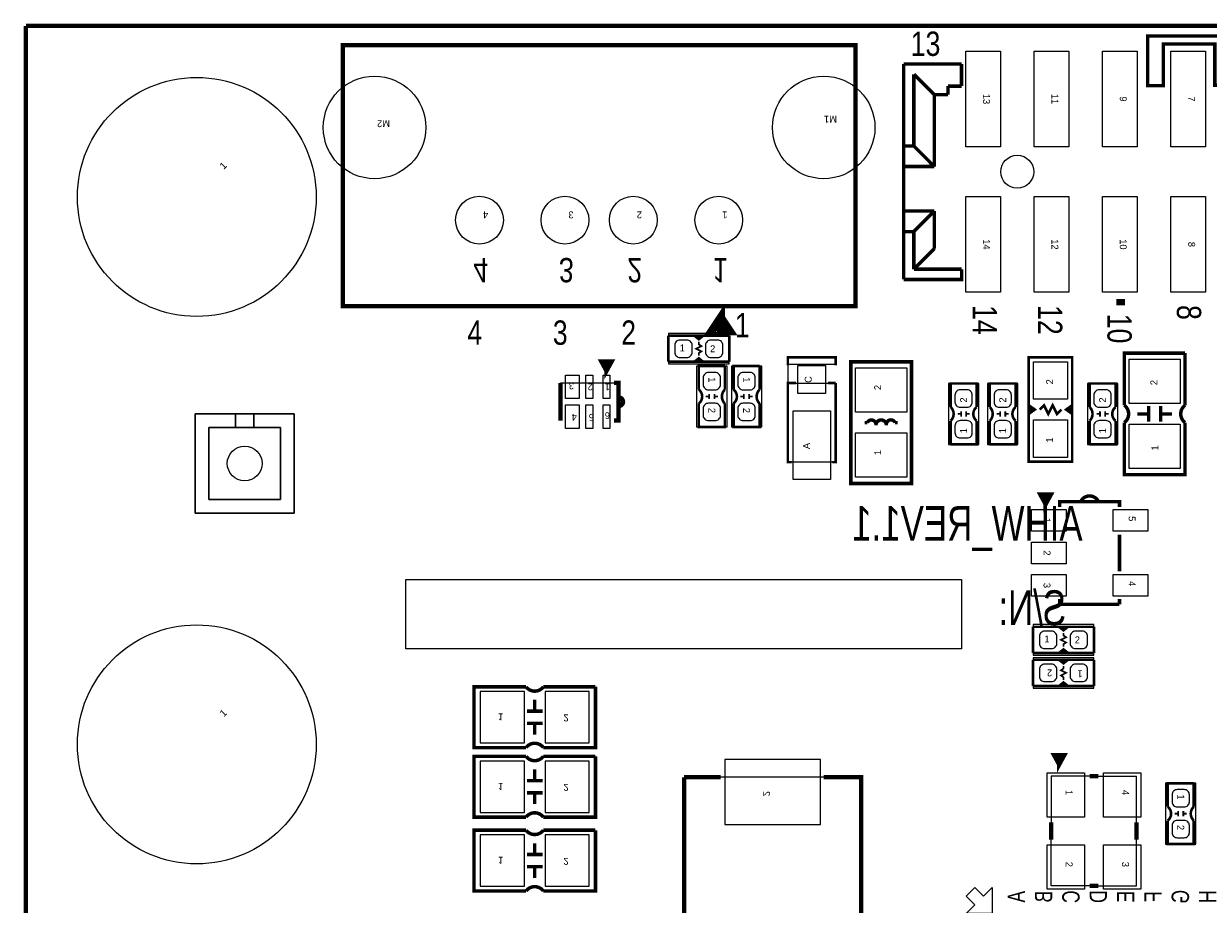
# Model space of a CAD drawing. Extents: x 0 to 180, y 0 to 69.
# Tile 8 of 15: x 0 to 35, y 43 to 69. Entities that reach past the tile are written whole.
import ezdxf
from ezdxf.enums import TextEntityAlignment as Align

# ---------------------------------------------------------------- set-up
doc = ezdxf.new("R2010")
doc.units = 0
for name, color, linetype in [('BG_OUTLINE', 254, 'CONTINUOUS'), ('PG_PIN_NUMBER', 231, 'CONTINUOUS'), ('PG_SILKSCREEN_BOTTOM', 200, 'CONTINUOUS'), ('PG_SILKSCREEN_TOP', 92, 'CONTINUOUS'), ('PIN_BOTTOM', 1, 'CONTINUOUS'), ('PIN_TOP', 150, 'CONTINUOUS')]:
    doc.layers.add(name, color=color, linetype=linetype)

msp = doc.modelspace()

# ---------------------------------------------------------------- linework, layer by layer
at = {"layer": 'BG_OUTLINE', "const_width": 0.127}
for points in [[(0, 69.000116), (0, 0)], [(96.999806, 69.000116), (0, 69.000116)]]:
    msp.add_lwpolyline(points, dxfattribs=at)
at = {"layer": 'PG_SILKSCREEN_BOTTOM'}
for points, const_width in [([(9.268968, 64.622172), (9.268968, 68.432172), (10.538968, 68.432172)], 0.127), ([(10.299192, 68.432172), (11.569192, 68.432172)], 0.127), ([(12.839192, 68.432172), (14.109192, 68.432172)], 0.127), ([(15.379192, 68.432172), (16.649192, 68.432172)], 0.127), ([(17.919192, 68.432172), (19.189192, 68.432172)], 0.127), ([(20.459192, 68.432172), (21.729192, 68.432172)], 0.127), ([(22.999192, 68.432172), (24.269192, 68.432172), (24.269192, 64.622172)], 0.127), ([(10.538968, 60.812172), (9.268968, 60.812172), (9.268968, 64.622172)], 0.127), ([(24.269192, 64.622172), (24.269192, 60.812172), (22.999192, 60.812172)], 0.127), ([(10.299192, 60.812172), (11.569192, 60.812172)], 0.127), ([(12.839192, 60.812172), (14.109192, 60.812172)], 0.127), ([(15.379192, 60.812172), (16.649192, 60.812172)], 0.127), ([(17.919192, 60.812172), (19.189192, 60.812172)], 0.127), ([(20.459192, 60.812172), (21.729192, 60.812172)], 0.127), ([(16.6624, 49.6824), (16.6624, 47.9044), (15.1384, 47.9044)], 0.1016), ([(15.1384, 49.6824), (16.6624, 49.6824)], 0.1016), ([(14.8844, 48.9712), (14.8844, 49.3014)], 0.1016), ([(14.6558, 48.9712), (15.113, 48.9712)], 0.1016), ([(14.6558, 48.6156), (15.113, 48.6156)], 0.1016), ([(14.8844, 48.6156), (14.8844, 48.2854)], 0.1016), ([(16.6624, 47.6504), (16.6624, 45.8724), (15.1384, 45.8724)], 0.1016), ([(15.1384, 47.6504), (16.6624, 47.6504)], 0.1016), ([(14.8844, 46.9392), (14.8844, 47.2694)], 0.1016), ([(14.6558, 46.9392), (15.113, 46.9392)], 0.1016), ([(20.322286, 41.8592), (19.2532, 41.8592), (19.2532, 47.0408)], 0.127), ([(20.322286, 47.0408), (19.2532, 47.0408)], 0.127), ([(23.333964, 41.8592), (24.4348, 41.8592), (24.4348, 47.0408), (23.333964, 47.0408)], 0.127), ([(14.6558, 46.5836), (15.113, 46.5836)], 0.1016), ([(14.8844, 46.5836), (14.8844, 46.2534)], 0.1016), ([(16.6624, 45.4914), (16.6624, 43.7134), (15.1384, 43.7134)], 0.1016), ([(15.1384, 45.4914), (16.6624, 45.4914)], 0.1016), ([(14.8844, 44.7802), (14.8844, 45.1104)], 0.1016), ([(14.6558, 44.7802), (15.113, 44.7802)], 0.1016), ([(14.6558, 44.4246), (15.113, 44.4246)], 0.1016), ([(14.8844, 44.4246), (14.8844, 44.0944)], 0.1016)]:
    msp.add_lwpolyline(points, dxfattribs=dict(at, const_width=const_width))
for points in [[(27.37104, 52.821586), (27.37104, 50.789586), (11.11504, 50.789586), (11.11504, 52.821586)], [(28.2702, 43.053), (27.5082, 43.053), (27.7622, 43.307), (27.5082, 43.561), (27.7622, 43.815), (28.0162, 43.561), (28.2702, 43.815)]]:
    msp.add_lwpolyline(points, close=True, dxfattribs=at)
at = {"layer": 'PG_SILKSCREEN_BOTTOM', "const_width": 0.1016}
for points in [[(15.1384, 47.9044, 0.5), (14.6304, 47.9044), (13.1064, 47.9044), (13.1064, 49.6824), (14.6304, 49.6824)], [(15.1384, 49.6824, -0.5), (14.6304, 49.6824)], [(15.1384, 45.8724, 0.5), (14.6304, 45.8724), (13.1064, 45.8724), (13.1064, 47.6504), (14.6304, 47.6504)], [(15.1384, 47.6504, -0.5), (14.6304, 47.6504)], [(15.1384, 43.7134, 0.5), (14.6304, 43.7134), (13.1064, 43.7134), (13.1064, 45.4914), (14.6304, 45.4914)], [(15.1384, 45.4914, -0.5), (14.6304, 45.4914)]]:
    msp.add_lwpolyline(points, format="xyb", dxfattribs=at)
at = {"layer": 'PG_SILKSCREEN_BOTTOM'}
msp.add_lwpolyline([(23.333964, 47.0408), (20.322286, 47.0408)], dxfattribs=at)
at = {"layer": 'PG_SILKSCREEN_TOP'}
for points, const_width in [([(35.191446, 67.271646), (35.191446, 68.706492), (32.817054, 68.706492), (32.817054, 67.250818), (33.27146, 67.250818), (33.27146, 68.469002), (34.778696, 68.469002), (34.778696, 67.261232), (35.191446, 67.261232), (35.191446, 67.271646)], 0.1016), ([(24.269192, 60.812172), (9.268968, 60.812172), (9.268968, 68.432172), (24.269192, 68.432172), (24.269192, 60.812172)], 0.127), ([(25.674828, 61.587888), (25.674828, 67.888104)], 0.1016), ([(25.674828, 61.587888), (25.674828, 67.888104)], 0.1016), ([(25.674828, 61.587888), (25.674828, 67.888104)], 0.1016), ([(25.674828, 67.888104), (27.36977, 67.888104)], 0.1016), ([(25.674828, 67.888104), (27.36977, 67.888104)], 0.1016), ([(27.370278, 67.238118), (27.36977, 67.888104)], 0.1016), ([(25.975056, 67.587876), (26.575004, 66.987928)], 0.1016), ([(25.975056, 65.488058), (25.975056, 67.587876)], 0.1016), ([(26.975054, 66.987928), (26.975054, 67.238118)], 0.1016), ([(27.370278, 67.238118), (26.975054, 67.238118)], 0.1016), ([(26.575004, 66.987928), (26.975054, 66.987928)], 0.1016), ([(26.575004, 64.88811), (26.575004, 66.987928)], 0.1016), ([(25.674828, 65.488058), (25.975056, 65.488058)], 0.1016), ([(26.575004, 64.88811), (25.975056, 65.488058)], 0.1016), ([(25.674828, 64.88811), (26.575004, 64.88811)], 0.1016), ([(26.575004, 63.587884), (25.674828, 63.587884)], 0.1016), ([(25.975056, 62.987936), (26.575004, 63.587884)], 0.1016), ([(26.575004, 62.488064), (26.575004, 63.587884)], 0.1016), ([(25.975056, 62.987936), (25.674828, 62.987936)], 0.1016), ([(25.975056, 61.888116), (25.975056, 62.987936)], 0.1016), ([(25.975056, 61.888116), (26.575004, 62.488064)], 0.1016), ([(25.674828, 61.587888), (27.375358, 61.587888), (27.375104, 61.888116)], 0.1016), ([(25.975056, 61.888116), (27.375104, 61.888116)], 0.1016), ([(25.674828, 61.587888), (27.375358, 61.587888)], 0.1016), ([(32.02686, 60.830968), (32.02686, 61.02096)], 0.254), ([(20.32508, 60.4647), (20.57908, 60.0837), (20.07108, 60.0837), (20.32508, 60.4647), (20.32508, 60.0837)], 0.254), ([(20.574, 59.944), (19.812, 59.944), (19.685, 59.8424), (19.558, 59.944), (18.796, 59.944)], 0.0762), ([(18.796, 59.944), (18.796, 59.182)], 0.0762), ([(19.558, 59.944), (19.812, 59.944)], 0.0762), ([(20.574, 59.182), (20.574, 59.944)], 0.0762), ([(19.685, 59.3598), (19.685, 59.436), (19.7612, 59.4868), (19.6088, 59.563), (19.7612, 59.6392), (19.685, 59.69), (19.685, 59.7662)], 0.0508), ([(19.6596, 59.8932), (19.7358, 59.8932)], 0.0762), ([(16.984726, 58.913776), (16.832326, 59.193176), (17.137126, 59.193176), (16.984726, 58.913776), (16.984726, 59.167776)], 0.127), ([(18.796, 59.182), (19.558, 59.182), (19.685, 59.2836), (19.812, 59.182), (20.574, 59.182)], 0.0762), ([(23.6855, 59.08294), (23.6855, 59.309), (22.2885, 59.309), (22.2885, 59.08294)], 0.0762), ([(30.607, 59.309), (30.607, 56.261), (29.337, 56.261), (29.337, 59.309), (30.607, 59.309)], 0.0762), ([(33.909, 59.436), (32.131, 59.436), (32.131, 57.912)], 0.1016), ([(33.909, 57.912), (33.909, 59.436)], 0.1016), ([(19.558, 59.182), (19.812, 59.182)], 0.0762), ([(19.6596, 59.2074), (19.7358, 59.2074)], 0.0762), ([(20.447, 59.055), (19.685, 59.055), (19.685, 58.3692)], 0.0762), ([(20.447, 59.055), (20.447, 58.3692)], 0.0762), ([(21.463, 59.055), (20.701, 59.055), (20.701, 58.3692)], 0.0762), ([(21.463, 59.055), (21.463, 58.3692)], 0.0762), ([(25.908, 59.182), (24.13, 59.182), (24.13, 55.626), (25.908, 55.626), (25.908, 59.182)], 0.1016), ([(17.20469, 58.56351), (17.334484, 58.56351), (17.334484, 57.46369), (17.20469, 57.46369)], 0.127), ([(22.4028, 56.2483), (22.2885, 56.2483), (22.2885, 58.5597), (22.52472, 58.5597)], 0.0762), ([(23.6855, 58.5597), (23.6855, 56.2483), (23.59152, 56.2483)], 0.0762), ([(27.051, 57.8612), (27.051, 58.547), (27.813, 58.547), (27.813, 57.8612)], 0.0762), ([(28.194, 57.8612), (28.194, 58.547), (28.956, 58.547), (28.956, 57.8612)], 0.0762), ([(31.115, 57.8612), (31.115, 58.547), (31.877, 58.547), (31.877, 57.8612)], 0.0762), ([(19.9898, 58.0898), (19.9898, 58.2422)], 0.0508), ([(20.1422, 58.0898), (20.1422, 58.2422)], 0.0508), ([(21.0058, 58.0898), (21.0058, 58.2422)], 0.0508), ([(21.1582, 58.0898), (21.1582, 58.2422)], 0.0508), ([(20.447, 57.9628), (20.447, 57.277), (19.685, 57.277), (19.685, 57.9628)], 0.0762), ([(19.8882, 58.166), (19.9898, 58.166)], 0.0508), ([(20.1422, 58.166), (20.2438, 58.166)], 0.0508), ([(21.463, 57.9628), (21.463, 57.277), (20.701, 57.277), (20.701, 57.9628)], 0.0762), ([(20.9042, 58.166), (21.0058, 58.166)], 0.0508), ([(21.1582, 58.166), (21.2598, 58.166)], 0.0508), ([(29.337, 57.658), (29.5148, 57.785), (29.337, 57.912)], 0.0762), ([(29.5148, 57.785), (29.3878, 57.785), (29.3878, 57.7342), (29.3878, 57.8358)], 0.0762), ([(29.6545, 57.785), (29.7815, 57.912), (29.9085, 57.658), (30.0355, 57.912), (30.1625, 57.658), (30.2895, 57.785)], 0.0762), ([(30.607, 57.912), (30.4292, 57.785), (30.607, 57.658)], 0.0762), ([(30.4292, 57.785), (30.5562, 57.785), (30.5562, 57.8358), (30.5562, 57.7342)], 0.0762), ([(32.8422, 57.4294), (32.8422, 57.8866)], 0.1016), ([(33.1978, 57.4294), (33.1978, 57.8866)], 0.1016), ([(27.3558, 57.658), (27.2542, 57.658)], 0.0508), ([(27.3558, 57.7342), (27.3558, 57.5818)], 0.0508), ([(27.5082, 57.7342), (27.5082, 57.5818)], 0.0508), ([(27.6098, 57.658), (27.5082, 57.658)], 0.0508), ([(28.4988, 57.658), (28.3972, 57.658)], 0.0508), ([(28.4988, 57.7342), (28.4988, 57.5818)], 0.0508), ([(28.6512, 57.7342), (28.6512, 57.5818)], 0.0508), ([(28.7528, 57.658), (28.6512, 57.658)], 0.0508), ([(31.4198, 57.658), (31.3182, 57.658)], 0.0508), ([(31.4198, 57.7342), (31.4198, 57.5818)], 0.0508), ([(31.5722, 57.7342), (31.5722, 57.5818)], 0.0508), ([(31.6738, 57.658), (31.5722, 57.658)], 0.0508), ([(32.8422, 57.658), (32.512, 57.658)], 0.1016), ([(33.1978, 57.658), (33.528, 57.658)], 0.1016), ([(24.5364, 57.404), (24.6126, 57.404)], 0.1016), ([(25.5016, 57.404), (25.4254, 57.404)], 0.1016), ([(27.051, 56.769), (27.813, 56.769), (27.813, 57.4548)], 0.0762), ([(27.051, 56.769), (27.051, 57.4548)], 0.0762), ([(28.194, 56.769), (28.956, 56.769), (28.956, 57.4548)], 0.0762), ([(28.194, 56.769), (28.194, 57.4548)], 0.0762), ([(31.115, 56.769), (31.877, 56.769), (31.877, 57.4548)], 0.0762), ([(31.115, 56.769), (31.115, 57.4548)], 0.0762), ([(29.82976, 55.019448), (29.67736, 55.298848), (29.98216, 55.298848), (29.82976, 55.019448), (29.82976, 55.273448)], 0.127), ([(31.99003, 54.9402), (31.99003, 55.094124), (30.23997, 55.094124), (30.23997, 54.9402)], 0.1016), ([(31.99003, 53.0606), (31.99003, 54.1274)], 0.1016), ([(31.99003, 52.093876), (30.23997, 52.093876), (30.23997, 52.2478)], 0.1016), ([(31.99003, 52.093876), (31.99003, 52.2478)], 0.1016), ([(31.242, 51.435), (30.48, 51.435), (30.353, 51.3334), (30.226, 51.435), (29.464, 51.435)], 0.0762), ([(29.464, 51.435), (29.464, 50.673)], 0.0762), ([(30.226, 51.435), (30.48, 51.435)], 0.0762), ([(30.3276, 51.3842), (30.4038, 51.3842)], 0.0762), ([(31.242, 50.673), (31.242, 51.435)], 0.0762), ([(30.353, 50.8508), (30.353, 50.927), (30.4292, 50.9778), (30.2768, 51.054), (30.4292, 51.1302), (30.353, 51.181), (30.353, 51.2572)], 0.0508), ([(29.464, 50.673), (30.226, 50.673), (30.353, 50.7746), (30.48, 50.673), (31.242, 50.673)], 0.0762), ([(30.226, 50.673), (30.48, 50.673)], 0.0762), ([(30.3276, 50.6984), (30.4038, 50.6984)], 0.0762), ([(31.242, 50.4698), (30.48, 50.4698), (30.353, 50.3682), (30.226, 50.4698), (29.464, 50.4698)], 0.0762), ([(29.464, 50.4698), (29.464, 49.7078)], 0.0762), ([(30.48, 50.4698), (30.226, 50.4698)], 0.0762), ([(30.353, 50.292), (30.353, 50.2158), (30.2768, 50.165), (30.4292, 50.0888), (30.2768, 50.0126), (30.353, 49.9618), (30.353, 49.8856)], 0.0508), ([(30.3784, 50.4444), (30.3022, 50.4444)], 0.0762), ([(31.242, 49.7078), (31.242, 50.4698)], 0.0762), ([(29.464, 49.7078), (30.226, 49.7078), (30.353, 49.8094), (30.48, 49.7078), (31.242, 49.7078)], 0.0762), ([(30.48, 49.7078), (30.226, 49.7078)], 0.0762), ([(30.3784, 49.7586), (30.3022, 49.7586)], 0.0762), ([(30.226, 47.4091), (30.0736, 47.6885), (30.3784, 47.6885), (30.226, 47.4091), (30.226, 47.6631)], 0.127), ([(31.115, 47.065946), (31.369, 47.065946)], 0.127), ([(34.163, 46.863), (33.401, 46.863), (33.401, 46.1772)], 0.0762), ([(34.163, 46.863), (34.163, 46.1772)], 0.0762), ([(29.992066, 45.212), (29.992066, 45.72)], 0.127), ([(32.491934, 45.212), (32.491934, 45.72)], 0.127), ([(34.163, 45.7708), (34.163, 45.085), (33.401, 45.085), (33.401, 45.7708)], 0.0762), ([(33.6042, 45.974), (33.7058, 45.974)], 0.0508), ([(33.7058, 45.8978), (33.7058, 46.0502)], 0.0508), ([(33.8582, 45.8978), (33.8582, 46.0502)], 0.0508), ([(33.8582, 45.974), (33.9598, 45.974)], 0.0508), ([(31.369, 43.866054), (31.115, 43.866054)], 0.127)]:
    msp.add_lwpolyline(points, dxfattribs=dict(at, const_width=const_width))
for points in [[(20.574, 60.0075), (18.796, 60.0075)], [(18.796, 60.0075), (18.796, 59.1185)], [(20.574, 59.1185), (20.574, 60.0075)], [(18.796, 59.1185), (20.574, 59.1185)], [(19.6215, 59.055), (19.6215, 57.277)], [(20.5105, 59.055), (19.6215, 59.055)], [(20.5105, 57.277), (20.5105, 59.055)], [(20.6375, 59.055), (20.6375, 57.277)], [(21.5265, 59.055), (20.6375, 59.055)], [(21.5265, 57.277), (21.5265, 59.055)], [(22.2885, 59.08294), (22.2885, 58.5597)], [(15.634716, 58.56351), (17.20469, 58.56351)], [(22.52472, 58.5597), (23.46452, 58.5597)], [(27.8765, 58.547), (26.9875, 58.547)], [(26.9875, 58.547), (26.9875, 56.769)], [(27.8765, 56.769), (27.8765, 58.547)], [(29.0195, 58.547), (28.1305, 58.547)], [(28.1305, 58.547), (28.1305, 56.769)], [(29.0195, 56.769), (29.0195, 58.547)], [(31.9405, 58.547), (31.0515, 58.547)], [(31.0515, 58.547), (31.0515, 56.769)], [(31.9405, 56.769), (31.9405, 58.547)], [(19.6215, 57.277), (20.5105, 57.277)], [(20.6375, 57.277), (21.5265, 57.277)], [(26.9875, 56.769), (27.8765, 56.769)], [(28.1305, 56.769), (29.0195, 56.769)], [(31.0515, 56.769), (31.9405, 56.769)], [(23.59152, 56.2483), (22.4028, 56.2483)], [(31.242, 51.4985), (29.464, 51.4985)], [(29.464, 51.4985), (29.464, 50.6095)], [(31.242, 50.6095), (31.242, 51.4985)], [(29.464, 50.6095), (31.242, 50.6095)], [(31.242, 50.5333), (29.464, 50.5333)], [(29.464, 50.5333), (29.464, 49.6443)], [(31.242, 49.6443), (31.242, 50.5333)], [(29.464, 49.6443), (31.242, 49.6443)], [(31.115, 47.065946), (29.992066, 47.065946), (29.992066, 45.72)], [(31.369, 47.065946), (32.491934, 47.065946)], [(32.491934, 45.72), (32.491934, 47.065946)], [(33.3375, 46.863), (33.3375, 45.085)], [(34.2265, 46.863), (33.3375, 46.863)], [(34.2265, 45.085), (34.2265, 46.863)], [(31.115, 43.866054), (29.992066, 43.866054), (29.992066, 45.212)], [(31.369, 43.866054), (32.491934, 43.866054), (32.491934, 45.212)], [(33.3375, 45.085), (34.2265, 45.085)]]:
    msp.add_lwpolyline(points, dxfattribs=at)
msp.add_lwpolyline([(22.29612, 59.11596), (23.6855, 59.11596), (23.6855, 59.309), (22.29612, 59.309)], close=True, dxfattribs=at)
for points in [[(23.46452, 58.5597, 0.0762, 0.0762, 0), (23.6855, 58.5597, 0, 0, 0), (23.6855, 59.08294, 0, 0, 0)], [(17.20469, 57.46369, 0, 0, 0), (15.634716, 57.46369, 0.127, 0.127, 0), (15.634716, 58.56351, 0.127, 0.127, 0)]]:
    msp.add_lwpolyline(points, format="xyseb", dxfattribs=at)
for points, const_width in [([(19.685, 57.9628, 0.480625), (19.685, 58.3692)], 0.0762), ([(20.447, 57.9628, -0.428966), (20.447, 58.3692)], 0.0762), ([(20.701, 57.9628, 0.480625), (20.701, 58.3692)], 0.0762), ([(21.463, 57.9628, -0.428966), (21.463, 58.3692)], 0.0762), ([(17.341088, 57.8866, 1.000094), (17.341088, 58.1406)], 0.127), ([(27.051, 57.8612, -0.428966), (27.051, 57.4548)], 0.0762), ([(27.813, 57.8612, 0.480625), (27.813, 57.4548)], 0.0762), ([(28.194, 57.8612, -0.428966), (28.194, 57.4548)], 0.0762), ([(28.956, 57.8612, 0.480625), (28.956, 57.4548)], 0.0762), ([(31.115, 57.8612, -0.428966), (31.115, 57.4548)], 0.0762), ([(31.877, 57.8612, 0.480625), (31.877, 57.4548)], 0.0762), ([(32.131, 57.912, -0.5), (32.131, 57.404), (32.131, 55.88), (33.909, 55.88), (33.909, 57.404)], 0.1016), ([(33.909, 57.912, 0.5), (33.909, 57.404)], 0.1016), ([(24.6126, 57.404, -0.856471), (24.8666, 57.3278)], 0.1016), ([(24.8666, 57.3278, -1), (25.1714, 57.3278)], 0.1016), ([(25.1714, 57.3278, -0.882782), (25.4254, 57.404)], 0.1016), ([(31.369, 55.10784, 0.600256), (30.861, 55.10784)], 0.1016), ([(33.401, 45.7708, 0.480625), (33.401, 46.1772)], 0.0762), ([(34.163, 45.7708, -0.428966), (34.163, 46.1772)], 0.0762)]:
    msp.add_lwpolyline(points, format="xyb", dxfattribs=dict(at, const_width=const_width))
at = {"layer": 'PIN_BOTTOM'}
for points in [[(7.850886, 54.760114), (7.850886, 57.660286), (6.130798, 57.660286), (6.130798, 57.260236), (7.450836, 57.260236), (7.450836, 55.160164), (5.350764, 55.160164), (5.350764, 57.260236), (6.129782, 57.260236), (6.129782, 57.660286), (4.950714, 57.660286), (4.950714, 54.760114)], [(13.28674, 49.5427), (13.28674, 48.0441), (14.58214, 48.0441), (14.58214, 49.5427)], [(15.18666, 49.5427), (15.18666, 48.0441), (16.48206, 48.0441), (16.48206, 49.5427)], [(13.28674, 47.5107), (13.28674, 46.0121), (14.58214, 46.0121), (14.58214, 47.5107)], [(15.18666, 47.5107), (15.18666, 46.0121), (16.48206, 46.0121), (16.48206, 47.5107)], [(20.447, 45.6565), (23.241, 45.6565), (23.241, 47.5615), (20.447, 47.5615)], [(13.28674, 45.3517), (13.28674, 43.8531), (14.58214, 43.8531), (14.58214, 45.3517)], [(15.18666, 45.3517), (15.18666, 43.8531), (16.48206, 43.8531), (16.48206, 45.3517)]]:
    msp.add_lwpolyline(points, close=True, dxfattribs=at)
for centre, radius in [((4.99999, 64.000126), 3.4925), ((10.199116, 66.032126), 1.4986), ((23.339044, 66.032126), 1.4986), ((28.999942, 64.737996), 0.4826), ((13.26896, 63.3222), 0.6985), ((15.769082, 63.3222), 0.6985), ((17.769078, 63.3222), 0.6985), ((20.2692, 63.3222), 0.6985), ((6.4008, 56.2102), 0.508), ((4.99999, 47.999904), 3.4925)]:
    msp.add_circle(centre, radius, dxfattribs=at)
at = {"layer": 'PIN_TOP'}
for points in [[(27.491944, 68.25996), (28.507944, 68.25996), (28.507944, 65.46596), (27.491944, 65.46596)], [(29.49194, 68.25996), (30.50794, 68.25996), (30.50794, 65.46596), (29.49194, 65.46596)], [(31.491936, 68.25996), (32.507936, 68.25996), (32.507936, 65.46596), (31.491936, 65.46596)], [(33.491932, 68.25996), (34.507932, 68.25996), (34.507932, 65.46596), (33.491932, 65.46596)], [(27.491944, 64.010032), (28.507944, 64.010032), (28.507944, 61.216032), (27.491944, 61.216032)], [(29.49194, 64.010032), (30.50794, 64.010032), (30.50794, 61.216032), (29.49194, 61.216032)], [(31.491936, 64.010032), (32.507936, 64.010032), (32.507936, 61.216032), (31.491936, 61.216032)], [(33.491932, 64.010032), (34.507932, 64.010032), (34.507932, 61.216032), (33.491932, 61.216032)], [(33.7693, 57.96026), (32.2707, 57.96026), (32.2707, 59.25566), (33.7693, 59.25566)], [(23.3934, 58.256678), (22.5806, 58.256678), (22.5806, 59.069478), (23.3934, 59.069478)], [(25.7683, 57.70626), (24.2697, 57.70626), (24.2697, 59.00166), (25.7683, 59.00166)], [(30.4673, 58.088784), (29.4767, 58.088784), (29.4767, 59.180984), (30.4673, 59.180984)], [(16.187674, 58.791602), (16.187674, 58.105802), (15.781274, 58.105802), (15.781274, 58.791602)], [(16.5862, 58.791602), (16.5862, 58.105802), (16.383, 58.105802), (16.383, 58.791602)], [(17.086326, 58.791602), (17.086326, 58.105802), (16.883126, 58.105802), (16.883126, 58.791602)], [(16.187674, 57.921398), (16.187674, 57.235598), (15.781274, 57.235598), (15.781274, 57.921398)], [(16.5862, 57.921398), (16.5862, 57.235598), (16.383, 57.235598), (16.383, 57.921398)], [(17.086326, 57.921398), (17.086326, 57.235598), (16.883126, 57.235598), (16.883126, 57.921398)], [(4.950714, 54.760114), (4.950714, 57.660286), (6.670802, 57.660286), (6.670802, 57.260236), (5.350764, 57.260236), (5.350764, 55.160164), (7.450836, 55.160164), (7.450836, 57.260236), (6.671818, 57.260236), (6.671818, 57.660286), (7.850886, 57.660286), (7.850886, 54.760114)], [(23.5331, 55.74284), (22.4409, 55.74284), (22.4409, 57.74944), (23.5331, 57.74944)], [(30.4673, 56.389016), (29.4767, 56.389016), (29.4767, 57.481216), (30.4673, 57.481216)], [(33.7693, 56.06034), (32.2707, 56.06034), (32.2707, 57.35574), (33.7693, 57.35574)], [(25.7683, 55.80634), (24.2697, 55.80634), (24.2697, 57.10174), (25.7683, 57.10174)], [(29.4132, 54.22646), (29.4132, 54.86146), (30.4292, 54.86146), (30.4292, 54.22646)], [(31.8008, 54.22646), (31.8008, 54.86146), (32.8168, 54.86146), (32.8168, 54.22646)], [(29.4132, 53.2765), (29.4132, 53.9115), (30.4292, 53.9115), (30.4292, 53.2765)], [(29.4132, 52.32654), (29.4132, 52.96154), (30.4292, 52.96154), (30.4292, 52.32654)], [(31.8008, 52.32654), (31.8008, 52.96154), (32.8168, 52.96154), (32.8168, 52.32654)], [(29.870908, 47.163736), (30.963108, 47.163736), (30.963108, 45.868336), (29.870908, 45.868336)], [(31.520892, 47.163736), (32.613092, 47.163736), (32.613092, 45.868336), (31.520892, 45.868336)], [(29.870908, 45.063664), (30.963108, 45.063664), (30.963108, 43.768264), (29.870908, 43.768264)], [(31.520892, 45.063664), (32.613092, 45.063664), (32.613092, 43.768264), (31.520892, 43.768264)]]:
    msp.add_lwpolyline(points, close=True, dxfattribs=at)
for points in [[(18.98142, 59.4614, 0.414214), (19.13382, 59.309), (19.33702, 59.309, 0.414214), (19.48942, 59.4614), (19.48942, 59.6646, 0.414214), (19.33702, 59.817), (19.13382, 59.817, 0.414214), (18.98142, 59.6646)], [(19.88058, 59.4614, 0.414214), (20.03298, 59.309), (20.23618, 59.309, 0.414214), (20.38858, 59.4614), (20.38858, 59.6646, 0.414214), (20.23618, 59.817), (20.03298, 59.817, 0.414214), (19.88058, 59.6646)], [(19.9644, 58.86958, 0.414214), (19.812, 58.71718), (19.812, 58.51398, 0.414214), (19.9644, 58.36158), (20.1676, 58.36158, 0.414214), (20.32, 58.51398), (20.32, 58.71718, 0.414214), (20.1676, 58.86958)], [(20.9804, 58.86958, 0.414214), (20.828, 58.71718), (20.828, 58.51398, 0.414214), (20.9804, 58.36158), (21.1836, 58.36158, 0.414214), (21.336, 58.51398), (21.336, 58.71718, 0.414214), (21.1836, 58.86958)], [(27.5336, 57.85358, 0.414214), (27.686, 58.00598), (27.686, 58.20918, 0.414214), (27.5336, 58.36158), (27.3304, 58.36158, 0.414214), (27.178, 58.20918), (27.178, 58.00598, 0.414214), (27.3304, 57.85358)], [(28.6766, 57.85358, 0.414214), (28.829, 58.00598), (28.829, 58.20918, 0.414214), (28.6766, 58.36158), (28.4734, 58.36158, 0.414214), (28.321, 58.20918), (28.321, 58.00598, 0.414214), (28.4734, 57.85358)], [(31.5976, 57.85358, 0.414214), (31.75, 58.00598), (31.75, 58.20918, 0.414214), (31.5976, 58.36158), (31.3944, 58.36158, 0.414214), (31.242, 58.20918), (31.242, 58.00598, 0.414214), (31.3944, 57.85358)], [(19.9644, 57.97042, 0.414214), (19.812, 57.81802), (19.812, 57.61482, 0.414214), (19.9644, 57.46242), (20.1676, 57.46242, 0.414214), (20.32, 57.61482), (20.32, 57.81802, 0.414214), (20.1676, 57.97042)], [(20.9804, 57.97042, 0.414214), (20.828, 57.81802), (20.828, 57.61482, 0.414214), (20.9804, 57.46242), (21.1836, 57.46242, 0.414214), (21.336, 57.61482), (21.336, 57.81802, 0.414214), (21.1836, 57.97042)], [(27.5336, 56.95442, 0.414214), (27.686, 57.10682), (27.686, 57.31002, 0.414214), (27.5336, 57.46242), (27.3304, 57.46242, 0.414214), (27.178, 57.31002), (27.178, 57.10682, 0.414214), (27.3304, 56.95442)], [(28.6766, 56.95442, 0.414214), (28.829, 57.10682), (28.829, 57.31002, 0.414214), (28.6766, 57.46242), (28.4734, 57.46242, 0.414214), (28.321, 57.31002), (28.321, 57.10682, 0.414214), (28.4734, 56.95442)], [(31.5976, 56.95442, 0.414214), (31.75, 57.10682), (31.75, 57.31002, 0.414214), (31.5976, 57.46242), (31.3944, 57.46242, 0.414214), (31.242, 57.31002), (31.242, 57.10682, 0.414214), (31.3944, 56.95442)], [(29.64942, 50.9524, 0.414214), (29.80182, 50.8), (30.00502, 50.8, 0.414214), (30.15742, 50.9524), (30.15742, 51.1556, 0.414214), (30.00502, 51.308), (29.80182, 51.308, 0.414214), (29.64942, 51.1556)], [(30.54858, 50.9524, 0.414214), (30.70098, 50.8), (30.90418, 50.8, 0.414214), (31.05658, 50.9524), (31.05658, 51.1556, 0.414214), (30.90418, 51.308), (30.70098, 51.308, 0.414214), (30.54858, 51.1556)], [(30.15742, 50.1904, 0.414214), (30.00502, 50.3428), (29.80182, 50.3428, 0.414214), (29.64942, 50.1904), (29.64942, 49.9872, 0.414214), (29.80182, 49.8348), (30.00502, 49.8348, 0.414214), (30.15742, 49.9872)], [(31.05658, 50.1904, 0.414214), (30.90418, 50.3428), (30.70098, 50.3428, 0.414214), (30.54858, 50.1904), (30.54858, 49.9872, 0.414214), (30.70098, 49.8348), (30.90418, 49.8348, 0.414214), (31.05658, 49.9872)], [(33.6804, 46.67758, 0.414214), (33.528, 46.52518), (33.528, 46.32198, 0.414214), (33.6804, 46.16958), (33.8836, 46.16958, 0.414214), (34.036, 46.32198), (34.036, 46.52518, 0.414214), (33.8836, 46.67758)], [(33.6804, 45.77842, 0.414214), (33.528, 45.62602), (33.528, 45.42282, 0.414214), (33.6804, 45.27042), (33.8836, 45.27042, 0.414214), (34.036, 45.42282), (34.036, 45.62602, 0.414214), (33.8836, 45.77842)]]:
    msp.add_lwpolyline(points, format="xyb", close=True, dxfattribs=at)
for centre, radius in [((4.99999, 64.000126), 3.4925), ((10.199116, 66.032126), 1.4986), ((23.339044, 66.032126), 1.4986), ((28.999942, 64.737996), 0.4826), ((13.26896, 63.3222), 0.6985), ((15.769082, 63.3222), 0.6985), ((17.769078, 63.3222), 0.6985), ((20.2692, 63.3222), 0.6985), ((6.4008, 56.2102), 0.508), ((4.99999, 47.999904), 3.4925)]:
    msp.add_circle(centre, radius, dxfattribs=at)

# ---------------------------------------------------------------- texts
at = {"layer": 'PG_PIN_NUMBER'}
for s, rotation, p in [('13', 270, (27.999944, 66.86296)), ('11', 270, (29.99994, 66.86296)), ('9', 270, (31.999936, 66.86296)), ('7', 270, (33.999932, 66.86296)), ('14', 270, (27.999944, 62.613032)), ('12', 270, (29.99994, 62.613032)), ('10', 270, (31.999936, 62.613032)), ('8', 270, (33.999932, 62.613032)), ('C', 90, (22.987, 58.663078)), ('A', 90, (22.9362, 56.72074))]:
    msp.add_text(s, height=0.2032, rotation=rotation, dxfattribs=at).set_placement(p, align=Align.CENTER)
for s, height, rotation, p in [('M2', 0.2032, 180, (10.650728, 66.244216)), ('M1', 0.2032, 180, (23.725632, 66.371216)), ('4', 0.2032, 180, (13.52296, 63.5762)), ('3', 0.2032, 180, (16.023082, 63.5762)), ('2', 0.2032, 180, (18.023078, 63.5762)), ('1', 0.2032, 180, (20.5232, 63.5762)), ('1', 0.2032, 270, (19.96694, 58.730642)), ('1', 0.2032, 270, (20.98294, 58.730642)), ('2', 0.2032, 90, (30.0482, 58.5216)), ('2', 0.2032, 90, (33.10001, 58.497978)), ('2', 0.199898, 180, (16.584676, 58.548778)), ('1', 0.199898, 180, (17.084802, 58.548778)), ('2', 0.2032, 90, (25.019, 58.35396)), ('2', 0.2032, 90, (27.5336, 57.9882)), ('2', 0.2032, 90, (28.6766, 57.9882)), ('2', 0.2032, 90, (31.5976, 57.9882)), ('4', 0.199898, 180, (16.114522, 57.658508)), ('5', 0.199898, 180, (16.614648, 57.658508)), ('6', 0.199898, 180, (17.084802, 57.708546)), ('2', 0.2032, 270, (19.9644, 57.8358)), ('2', 0.2032, 270, (20.9804, 57.8358)), ('1', 0.2032, 90, (27.53106, 57.093358)), ('1', 0.2032, 90, (28.67406, 57.093358)), ('1', 0.2032, 90, (31.59506, 57.093358)), ('1', 0.2032, 90, (30.0482, 56.8198)), ('1', 0.2032, 90, (25.019, 56.45404)), ('1', 0.2032, 90, (33.129982, 56.587898)), ('1', 0.2032, 270, (29.7688, 54.62016)), ('5', 0.2032, 270, (32.258, 54.67096)), ('2', 0.2032, 270, (29.7688, 53.6702)), ('3', 0.2032, 270, (29.7688, 52.72024)), ('4', 0.2032, 270, (32.258, 52.77104)), ('2', 0.2032, 180, (30.0228, 50.1904)), ('1', 0.2032, 180, (30.9118, 50.165)), ('1', 0.2032, 270, (33.68294, 46.538642)), ('2', 0.2032, 270, (33.6804, 45.6438))]:
    msp.add_text(s, height=height, rotation=rotation, dxfattribs=at).set_placement(p)
for s, height, rotation, p in [('1', 0.2032, 45, (5.898134, 64.89827)), ('3', 0.199898, 180, (15.884398, 58.57875)), ('1', 0.2032, 45, (5.898134, 48.898048)), ('1', 0.2032, 270, (30.417008, 46.516036)), ('4', 0.2032, 270, (32.066992, 46.516036)), ('2', 0.2032, 270, (30.417008, 44.415964)), ('3', 0.2032, 270, (32.066992, 44.415964))]:
    msp.add_text(s, height=height, rotation=rotation, dxfattribs=at).set_placement(p, align=Align.RIGHT)
for s, p in [('1', (19.1262, 59.4868)), ('2', (20.0152, 59.4614)), ('1', (29.7942, 50.9778)), ('2', (30.6832, 50.9524))]:
    msp.add_text(s, height=0.2032, dxfattribs=at).set_placement(p)
at = {"layer": 'PG_PIN_NUMBER', "text_generation_flag": 2}
for s, rotation, p in [('1', 180, (13.814298, 48.903382)), ('2', 180, (15.724378, 48.87341)), ('1', 180, (13.814298, 46.871382)), ('2', 180, (15.724378, 46.84141)), ('2', 270, (21.5646, 46.482)), ('1', 180, (13.814298, 44.712382)), ('2', 180, (15.724378, 44.68241))]:
    msp.add_text(s, height=0.2032, rotation=rotation, dxfattribs=at).set_placement(p)
at = {"layer": 'PG_SILKSCREEN_BOTTOM', "text_generation_flag": 2}
for s, height, rotation, width, p in [('4', 0.7112, 180, 0.821429, (13.308076, 62.215776)), ('3', 0.7112, 180, 0.821429, (15.808198, 62.215776)), ('2', 0.7112, 180, 0.821429, (17.808194, 62.215776)), ('1', 0.7112, 180, 0.821429, (20.308316, 62.215776)), ('A', 0.508, 90, 0.75, (29.223716, 43.547284)), ('B', 0.508, 90, 0.75, (30.023816, 43.547284)), ('C', 0.508, 90, 0.75, (30.823916, 43.547284)), ('D', 0.508, 90, 0.75, (31.623762, 43.547284)), ('G', 0.508, 90, 0.75, (34.023808, 43.547284)), ('H', 0.508, 90, 0.75, (34.823908, 43.547284)), ('E', 0.508, 90, 0.75, (32.423862, 43.547284)), ('F', 0.508, 90, 0.75, (33.223708, 43.547284))]:
    msp.add_text(s, height=height, rotation=rotation, dxfattribs=dict(at, width=width)).set_placement(p, align=Align.CENTER)
at = {"layer": 'PG_SILKSCREEN_BOTTOM', "text_generation_flag": 2, "width": 0.75}
msp.add_text('AIHW_REV1.1', height=1.016, dxfattribs=at).set_placement((30.9118, 53.9496))
msp.add_text('S/N:', height=1.016, dxfattribs=at).set_placement((29.4386, 51.4858), align=Align.CENTER)
at = {"layer": 'PG_SILKSCREEN_TOP', "width": 0.821429}
msp.add_text('13', height=0.7112, dxfattribs=at).set_placement((25.8826, 68.1228))
for s, p in [('14', (27.69997, 60.84189)), ('12', (29.60497, 60.84189)), ('8', (33.66897, 60.84189)), ('10', (31.63697, 60.58789))]:
    msp.add_text(s, height=0.7112, rotation=270, dxfattribs=at).set_placement(p)
for s, p in [('4', (13.131292, 59.678824)), ('3', (15.631414, 59.678824)), ('2', (17.63141, 59.678824)), ('1', (20.955, 59.8932))]:
    msp.add_text(s, height=0.7112, dxfattribs=at).set_placement(p, align=Align.CENTER)

doc.saveas('drawing.dxf')
